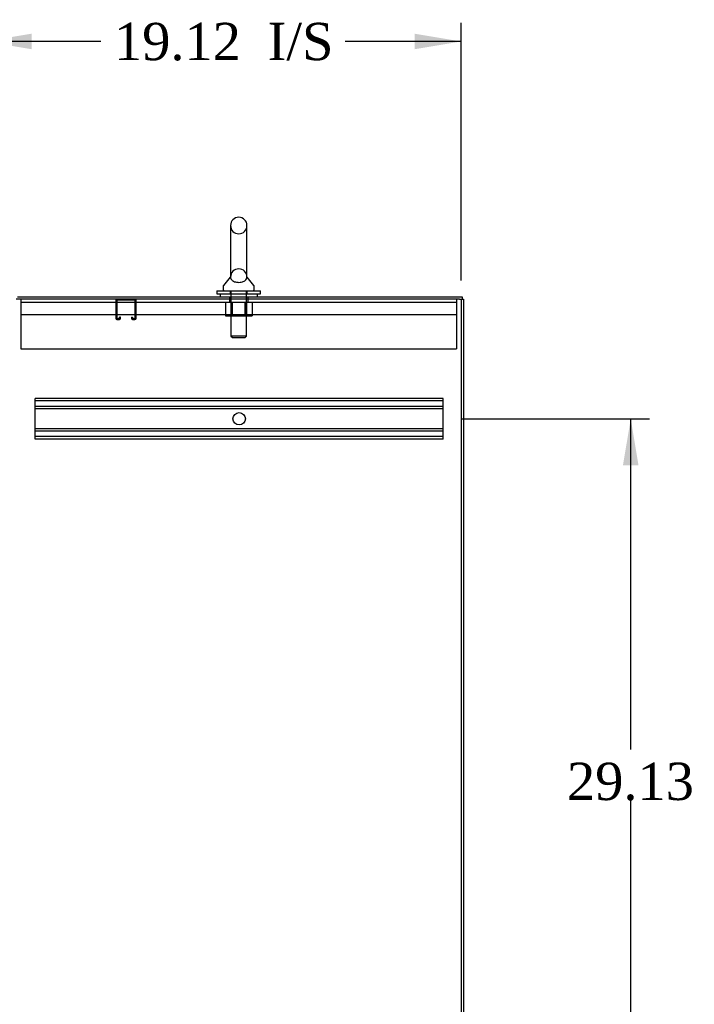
# Model space of a CAD drawing. Header units: inches. Extents: x 1 to 299, y -2 to 199.
# Tile 69 of 75: x 143 to 170, y 106 to 145. Entities that reach past the tile are written whole.
import ezdxf
from ezdxf.enums import TextEntityAlignment as Align
from ezdxf.lldxf.tags import DXFTag

# ---------------------------------------------------------------- set-up
doc = ezdxf.new("R2010")
doc.units = ezdxf.units.IN
doc.header["$MEASUREMENT"] = 0
for name, color, linetype in [('COM50677-2', 7, 'Continuous'), ('COM53933-1', 7, 'Continuous'), ('COM53964-1', 7, 'Continuous'), ('COM70215', 7, 'Continuous'), ('COM71177-1', 7, 'Continuous'), ('Default', 7, 'Continuous'), ('NTS18024', 7, 'Continuous'), ('SCS86414', 7, 'Continuous'), ('WAF25377', 7, 'Continuous'), ('WAM254785', 7, 'Continuous')]:
    doc.layers.add(name, color=color, linetype=linetype)
doc.styles.add('SEACAD_Times_New_Roman', font='times.ttf')
tags = doc.linetypes.add('HIDDEN2', pattern=[0.1875, 0.125, -0.0625]).pattern_tags.tags
tags[6:7] = [DXFTag(74, 4), DXFTag(75, 0), DXFTag(340, '0'), DXFTag(46, 0.0), DXFTag(50, 0.0), DXFTag(44, 0.0), DXFTag(45, 0.0)]
tags[4:5] = [DXFTag(74, 4), DXFTag(75, 0), DXFTag(340, '0'), DXFTag(46, 0.0), DXFTag(50, 0.0), DXFTag(44, 0.0), DXFTag(45, 0.0)]
doc.dimstyles.new('HAMMOND_(STH_-_300x200)', dxfattribs={"dimtxt": 1.5, "dimasz": 1.875, "dimexe": 0.75, "dimexo": 0.75, "dimgap": 0.375, "dimtad": 0, "dimtih": 1, "dimtoh": 1, "dimzin": 0, "dimdsep": 46, "dimtxsty": 'SEACAD_Times_New_Roman', "dimblk1": '_SE_FILLED', "dimblk2": '_SE_FILLED', "dimsah": 1, "dimcen": 0.75, "dimadec": 0, "dimazin": 0, "dimtfac": 0.8, "dimtofl": 0, "dimtmove": 0, "dimatfit": 3, "dimfxl": 1, "dimtolj": 1, "dimtzin": 0, "dimarcsym": 0})

# ---------------------------------------------------------------- blocks, each defined once
blk = doc.blocks.new('SE4')
at = {"layer": 'COM50677-2', "color": 7, "linetype": 'HIDDEN2'}
for p, q in [((142.623, 134.04), (142.623, 133.855)), ((142.623, 133.915), (160.123, 133.915)), ((142.623, 133.855), (142.623, 132.04)), ((150.998, 134.04), (150.998, 133.915)), ((151.748, 133.915), (151.748, 134.04)), ((160.123, 134.04), (160.123, 133.855)), ((160.123, 133.855), (160.123, 132.04)), ((160.123, 133.415), (142.623, 133.415)), ((142.623, 132.04), (160.123, 132.04))]:
    blk.add_line(p, q, dxfattribs=at)
at = {"layer": 'COM53933-1', "color": 7, "linetype": 'Continuous'}
for p, q in [((142.484, 134.135), (160.341, 134.135)), ((160.341, 134.135), (160.341, 134.04))]:
    blk.add_line(p, q, dxfattribs=at)
at = {"layer": 'COM53933-1', "color": 7, "linetype": 'HIDDEN2'}
for p, q in [((150.998, 134.135), (150.998, 134.04)), ((151.748, 134.04), (151.748, 134.135))]:
    blk.add_line(p, q, dxfattribs=at)
at = {"layer": 'COM53964-1', "color": 7, "linetype": 'HIDDEN2'}
for p, q in [((143.201, 129.911), (143.201, 130.049)), ((159.576, 130.049), (143.201, 130.049)), ((159.576, 129.954), (143.201, 129.954)), ((143.201, 128.562), (143.201, 129.911)), ((159.576, 129.911), (159.576, 130.049)), ((159.576, 128.562), (159.576, 129.911)), ((159.576, 129.73), (143.201, 129.73)), ((159.576, 129.635), (143.201, 129.635)), ((159.576, 128.838), (143.201, 128.838)), ((159.576, 128.743), (143.201, 128.743)), ((143.201, 128.424), (143.201, 128.562)), ((159.576, 128.424), (159.576, 128.562)), ((159.576, 128.519), (143.201, 128.519)), ((159.576, 128.424), (143.201, 128.424))]:
    blk.add_line(p, q, dxfattribs=at)
blk.add_circle((151.388, 129.237), 0.25, dxfattribs=at)
at = {"layer": 'COM70215', "color": 7, "linetype": 'HIDDEN2'}
for p, q in [((146.436, 133.997), (146.436, 133.27)), ((146.476, 133.997), (146.476, 133.27)), ((147.206, 134), (146.479, 134)), ((147.209, 133.27), (147.209, 133.997)), ((147.249, 133.27), (147.249, 133.997)), ((146.584, 133.27), (146.584, 133.321)), ((146.624, 133.321), (146.584, 133.321)), ((146.624, 133.27), (146.624, 133.321)), ((147.061, 133.321), (147.061, 133.27)), ((147.061, 133.321), (147.101, 133.321)), ((147.101, 133.321), (147.101, 133.27)), ((146.479, 133.267), (146.581, 133.267)), ((146.479, 133.227), (146.581, 133.227)), ((147.104, 133.267), (147.206, 133.267)), ((147.104, 133.227), (147.206, 133.227))]:
    blk.add_line(p, q, dxfattribs=at)
for centre, radius, start, end in [((146.479, 133.997), 0.043, 90, 180), ((146.479, 133.997), 0.003, 90, 180), ((147.206, 133.997), 0.043, 0, 90), ((147.206, 133.997), 0.003, 0, 90), ((146.479, 133.27), 0.043, 180, 270), ((146.479, 133.27), 0.003, 180, 270), ((146.581, 133.27), 0.003, 270, 0), ((146.581, 133.27), 0.043, 270, 0), ((147.104, 133.27), 0.043, 180, 270), ((147.104, 133.27), 0.003, 180, 270), ((147.206, 133.27), 0.003, 270, 0), ((147.206, 133.27), 0.043, 270, 0)]:
    blk.add_arc(centre, radius, start, end, dxfattribs=at)
at = {"layer": 'COM71177-1', "color": 7, "linetype": 'Continuous'}
for p, q in [((160.241, 134.04), (142.436, 134.04)), ((160.241, 134.04), (160.401, 134.04)), ((160.401, 134.04), (160.401, 62.17))]:
    blk.add_line(p, q, dxfattribs=at)
at = {"layer": 'COM71177-1', "color": 7, "linetype": 'HIDDEN2'}
blk.add_line((160.306, 134.04), (160.306, 62.17), dxfattribs=at)
at = {"layer": 'NTS18024', "color": 7, "linetype": 'HIDDEN2'}
for p, q in [((150.835, 133.915), (150.835, 133.37)), ((150.838, 133.915), (150.838, 133.37)), ((151.06, 133.915), (151.06, 133.37)), ((151.109, 133.915), (151.109, 133.37)), ((151.11, 133.915), (151.11, 133.37)), ((151.636, 133.915), (151.636, 133.37)), ((151.636, 133.37), (151.636, 133.915)), ((151.685, 133.915), (151.685, 133.37)), ((151.908, 133.915), (151.908, 133.37)), ((151.91, 133.915), (151.91, 133.37)), ((150.835, 133.37), (151.11, 133.37)), ((151.11, 133.37), (151.636, 133.37)), ((151.636, 133.37), (151.908, 133.37)), ((151.908, 133.37), (151.91, 133.37))]:
    blk.add_line(p, q, dxfattribs=at)
at = {"layer": 'SCS86414', "color": 7, "linetype": 'Continuous'}
for p, q in [((151.042, 137), (151.042, 134.93)), ((151.704, 134.929), (151.704, 137)), ((151.033, 134.919), (150.762, 134.593)), ((151.033, 134.92), (151.033, 134.919)), ((151.042, 134.93), (151.042, 134.929)), ((151.984, 134.593), (151.713, 134.92)), ((150.748, 134.554), (150.748, 134.435)), ((151.998, 134.435), (151.998, 134.554))]:
    blk.add_line(p, q, dxfattribs=at)
at = {"layer": 'SCS86414', "color": 7, "linetype": 'HIDDEN2'}
for p, q in [((151.061, 134.375), (151.061, 132.56)), ((151.685, 132.56), (151.685, 134.375)), ((151.685, 132.56), (151.061, 132.56)), ((151.061, 132.56), (151.121, 132.5)), ((151.625, 132.5), (151.685, 132.56)), ((151.121, 132.5), (151.625, 132.5))]:
    blk.add_line(p, q, dxfattribs=at)
at = {"layer": 'SCS86414', "color": 7, "linetype": 'Continuous'}
for centre, radius, start, end in [((151.373, 137), 0.331, 0, 180), ((150.808, 134.554), 0.06, 140.3214, 180), ((151.938, 134.554), 0.06, 0, 39.6786), ((150.808, 134.435), 0.06, 180, 270), ((151.938, 134.435), 0.06, 270, 0)]:
    blk.add_arc(centre, radius, start, end, dxfattribs=at)
at = {"layer": 'SCS86414', "color": 7, "linetype": 'HIDDEN2'}
for centre, start, end in [((151.373, 137), 180, 0), ((151.373, 134.929), 0, 180)]:
    blk.add_arc(centre, 0.331, start, end, dxfattribs=at)
at = {"layer": 'SCS86414', "color": 7, "linetype": 'Continuous'}
blk.add_open_spline([(151.036, 134.924), (151.035, 134.922), (151.034, 134.921), (151.033, 134.92)], degree=3, dxfattribs=at)
blk.add_open_spline([(151.042, 134.936), (151.041, 134.928), (151.042, 134.911), (151.052, 134.867), (151.065, 134.839), (151.115, 134.786), (151.152, 134.762), (151.253, 134.726), (151.317, 134.716), (151.447, 134.717), (151.509, 134.73), (151.605, 134.768), (151.64, 134.793), (151.685, 134.846), (151.697, 134.875), (151.705, 134.918), (151.704, 134.934), (151.704, 134.939)], degree=3, knots=[0.2026023, 0.2026023, 0.2026023, 0.2026023, 0.25, 0.25, 0.3125, 0.3125, 0.375, 0.375, 0.4375, 0.4375, 0.5, 0.5, 0.5625, 0.5625, 0.625, 0.625, 0.6741044, 0.6741044, 0.6741044, 0.6741044], dxfattribs=at)
at = {"layer": 'SCS86414', "color": 7, "linetype": 'HIDDEN2'}
for points, knots in [([(151.042, 134.94), (151.042, 134.94), (151.042, 134.94), (151.042, 134.94), (151.042, 134.938), (151.042, 134.936)], [0.68426535, 0.68426535, 0.68426535, 0.68426535, 0.6875, 0.6875, 0.70178618, 0.70178618, 0.70178618, 0.70178618]), ([(151.042, 134.94), (151.042, 134.94), (151.042, 134.94), (151.042, 134.94), (151.042, 134.939), (151.042, 134.938)], [0.18461884, 0.18461884, 0.18461884, 0.18461884, 0.1875, 0.1875, 0.19607167, 0.19607167, 0.19607167, 0.19607167])]:
    blk.add_open_spline(points, degree=3, knots=knots, dxfattribs=at)
blk.add_open_spline([(151.704, 134.936), (151.704, 134.934), (151.704, 134.93), (151.704, 134.926)], degree=3, dxfattribs=at)
at = {"layer": 'WAF25377', "color": 7, "linetype": 'Continuous'}
for p, q in [((150.498, 134.375), (152.248, 134.375)), ((150.498, 134.375), (150.498, 134.26)), ((150.498, 134.26), (152.248, 134.26)), ((152.248, 134.26), (152.248, 134.375))]:
    blk.add_line(p, q, dxfattribs=at)
at = {"layer": 'WAF25377', "color": 7, "linetype": 'HIDDEN2'}
for p, q in [((151.033, 134.375), (151.033, 134.26)), ((151.713, 134.26), (151.713, 134.375))]:
    blk.add_line(p, q, dxfattribs=at)
at = {"layer": 'WAM254785', "color": 7, "linetype": 'Continuous'}
for p, q in [((150.623, 134.26), (150.623, 134.135)), ((152.123, 134.135), (152.123, 134.26))]:
    blk.add_line(p, q, dxfattribs=at)
at = {"layer": 'WAM254785', "color": 7, "linetype": 'HIDDEN2'}
for p, q in [((151.06, 134.26), (151.06, 134.135)), ((151.685, 134.135), (151.685, 134.26))]:
    blk.add_line(p, q, dxfattribs=at)
blk = doc.blocks.new('DMBLK2827')
at = {"layer": 'Default', "linetype": 'Continuous'}
for points in [[(143.058, 144.707), (141.183, 144.394), (143.058, 144.082)], [(158.431, 144.707), (158.431, 144.082), (160.306, 144.394)]]:
    blk.add_hatch(color=7, dxfattribs=at).paths.add_polyline_path(points)
at = {"layer": 'Default', "color": 7, "linetype": 'Continuous'}
for p, q in [((141.183, 132.135), (141.183, 145.144)), ((160.306, 134.79), (160.306, 145.144)), ((145.838, 144.394), (141.183, 144.394)), ((160.306, 144.394), (155.651, 144.394))]:
    blk.add_line(p, q, dxfattribs=at)
at = {"layer": 'Default', "color": 7, "linetype": 'Continuous', "style": 'SEACAD_Times_New_Roman'}
for s, p in [('19.12', (146.363, 145.144)), ('I/S', (152.531, 145.144))]:
    blk.add_text(s, height=1.5, dxfattribs=at).set_placement(p, align=Align.TOP_LEFT)
blk = doc.blocks.new('_SE_FILLED')
at = {"color": 0}
blk.add_line((0, 0), (-1, 0), dxfattribs=at)
blk.add_solid([(0, 0), (-1, -0.1665), (-1, 0.1665), (0, 0)], dxfattribs=at)
blk = doc.blocks.new('DMBLK2830')
at = {"layer": 'Default', "linetype": 'Continuous'}
for points in [[(167.426, 127.362), (167.114, 129.237), (166.801, 127.362)], [(167.426, 101.982), (166.801, 101.982), (167.114, 100.107)]]:
    blk.add_hatch(color=7, dxfattribs=at).paths.add_polyline_path(points)
at = {"layer": 'Default', "color": 7, "linetype": 'Continuous'}
for p, q in [((160.326, 129.237), (167.864, 129.237)), ((167.114, 115.947), (167.114, 129.237)), ((167.114, 100.107), (167.114, 113.922)), ((160.326, 100.107), (167.864, 100.107))]:
    blk.add_line(p, q, dxfattribs=at)
at = {"layer": 'Default', "color": 7, "linetype": 'Continuous', "style": 'SEACAD_Times_New_Roman'}
blk.add_text('29.13', height=1.5, dxfattribs=at).set_placement((164.554, 115.422), align=Align.TOP_LEFT)

msp = doc.modelspace()

# ---------------------------------------------------------------- block references
at = {"layer": 'Default'}
msp.add_blockref('SE4', (0, 0), dxfattribs=at)

# ---------------------------------------------------------------- dimensions: what is measured, and where the dimension line sits
at = {"layer": 'Default', "color": 7, "linetype": 'Continuous'}
dim = msp.add_linear_dim(base=(141.183, 144.394), p1=(160.306, 134.04), p2=(141.183, 131.385), text='\\A1;<> I/S', dimstyle='HAMMOND_(STH_-_300x200)', dxfattribs=at)
dim.commit()
dim.dimension.update_dxf_attribs({"geometry": 'DMBLK2827', "text_midpoint": (150.745, 144.394), "dimtype": 160})
dim = msp.add_linear_dim(base=(167.114, 100.107), p1=(159.576, 100.107), p2=(159.576, 129.237), angle=90, text='\\A1;<>', dimstyle='HAMMOND_(STH_-_300x200)', dxfattribs=at)
dim.commit()
dim.dimension.update_dxf_attribs({"geometry": 'DMBLK2830', "text_midpoint": (167.114, 114.672), "dimtype": 161})

doc.saveas('drawing.dxf')
